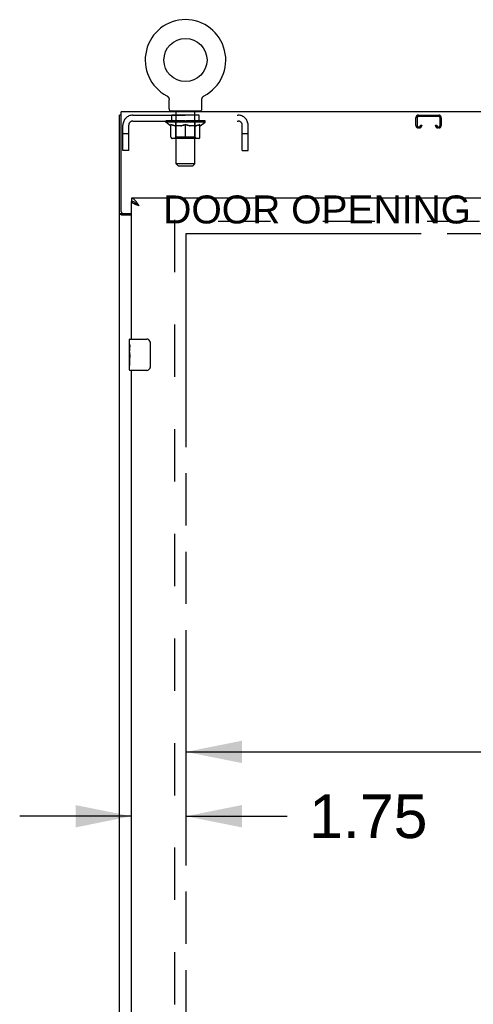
# Model space of a CAD drawing. Header units: inches. Extents: x 0 to 304, y 0 to 196.
# Tile 8 of 19: x 67 to 81, y 106 to 138. Entities that reach past the tile are written whole.
import ezdxf

# ---------------------------------------------------------------- set-up
doc = ezdxf.new("R2010")
doc.units = ezdxf.units.IN
doc.header["$LTSCALE"] = 16.696429
doc.header["$MEASUREMENT"] = 0
doc.linetypes.add('HIDDEN', pattern=[0.2, 0.1, -0.1])
doc.linetypes.add('PHANTOM', pattern=[0.8, 0.45, -0.05, 0.1, -0.05, 0.1, -0.05])
doc.layers.get('0').update_dxf_attribs({"linetype": 'CONTINUOUS'})
for name, color, linetype in [('02___PRT_ALL_AXES', 7, 'CONTINUOUS'), ('AVAILABLE_DOOR_SPACE', 7, 'CONTINUOUS'), ('DEFAULT_2', 8, 'HIDDEN'), ('DIMENSIONS', 7, 'CONTINUOUS')]:
    doc.layers.add(name, color=color, linetype=linetype)
doc.styles.get("Standard").update_dxf_attribs({"font": 'arial.ttf'})
doc.dimstyles.new('DIMSTYLE_3', dxfattribs={"dimtxt": 1.392857, "dimasz": 1.785714, "dimexe": 0.09, "dimexo": 0.07, "dimgap": 0.039, "dimtad": 0, "dimtih": 1, "dimtoh": 1, "dimzin": 4, "dimdsep": 46, "dimtxsty": 'Standard', "dimblk": '_FILLED', "dimblk1": '_FILLED', "dimblk2": '_FILLED', "dimcen": 0.09, "dimazin": 1, "dimtfac": 1, "dimtdec": 3, "dimtofl": 0, "dimtmove": 0, "dimatfit": 3, "dimldrblk": '_FILLED', "dimfxl": 1, "dimtolj": 1, "dimtzin": 4, "dimarcsym": 0})

# ---------------------------------------------------------------- blocks, each defined once
blk = doc.blocks.new('_FILLED')
at = {"color": 0, "linetype": 'ByBlock'}
blk.add_solid([(0, 0), (-1, 0.2), (-1, -0.2)], dxfattribs=at)
blk = doc.blocks.new('*D17')
at = {"layer": 'DIMENSIONS', "color": 2, "linetype": 'Continuous'}
for p, q in [((72.126, 114.272), (84.101, 114.272)), ((98.782, 114.272), (90.361, 114.272))]:
    blk.add_line(p, q, dxfattribs=at)
at = {"layer": 'DIMENSIONS', "color": 2, "linetype": 'Continuous', "xscale": 1.7857142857, "yscale": 1.7857142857, "zscale": 1.7857142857, "rotation": 180}
blk.add_blockref('_FILLED', (72.126, 114.272), dxfattribs=at)
at = {"layer": 'DIMENSIONS', "color": 2, "linetype": 'Continuous', "xscale": 1.7857142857, "yscale": 1.7857142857, "zscale": 1.7857142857}
blk.add_blockref('_FILLED', (98.782, 114.272), dxfattribs=at)
at = {"layer": 'DIMENSIONS', "color": 2, "linetype": 'Continuous', "insert": (87.231, 114.968), "char_height": 1.3929, "width": 4.86723, "attachment_point": 2, "line_spacing_factor": 0.9}
blk.add_mtext('26.66', dxfattribs=at)
blk = doc.blocks.new('*D18')
at = {"layer": 'DIMENSIONS', "color": 2, "linetype": 'Continuous'}
for p, q in [((70.376, 110.611), (70.376, 113.239)), ((70.376, 112.218), (66.805, 112.218)), ((72.126, 112.218), (75.357, 112.218))]:
    blk.add_line(p, q, dxfattribs=at)
at = {"layer": 'DIMENSIONS', "color": 2, "linetype": 'Continuous', "xscale": 1.7857142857, "yscale": 1.7857142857, "zscale": 1.7857142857}
blk.add_blockref('_FILLED', (70.376, 112.218), dxfattribs=at)
at = {"layer": 'DIMENSIONS', "color": 2, "linetype": 'Continuous', "xscale": 1.7857142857, "yscale": 1.7857142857, "zscale": 1.7857142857, "rotation": 180}
blk.add_blockref('_FILLED', (72.126, 112.218), dxfattribs=at)
at = {"layer": 'DIMENSIONS', "color": 2, "linetype": 'Continuous', "insert": (76.054, 112.914), "char_height": 1.3929, "width": 3.78505, "attachment_point": 1, "line_spacing_factor": 0.9}
blk.add_mtext('1.75', dxfattribs=at)
blk = doc.blocks.new('*D21')
at = {"layer": 'DIMENSIONS', "color": 2, "linetype": 'Continuous'}
for p, q in [((82.032, 130.824), (82.032, 102.091)), ((82.032, 70.574), (82.032, 97.216))]:
    blk.add_line(p, q, dxfattribs=at)
at = {"layer": 'DIMENSIONS', "color": 2, "linetype": 'Continuous', "xscale": 1.7857142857, "yscale": 1.7857142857, "zscale": 1.7857142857}
for p, rotation in [((82.032, 130.824), 90), ((82.032, 70.574), 270)]:
    blk.add_blockref('_FILLED', p, dxfattribs=dict(at, rotation=rotation))
at = {"layer": 'DIMENSIONS', "color": 2, "linetype": 'Continuous', "insert": (82.032, 101.395), "char_height": 1.3929, "width": 4.86723, "attachment_point": 2, "line_spacing_factor": 0.9}
blk.add_mtext('60.25\\Ptyp.', dxfattribs=at)

msp = doc.modelspace()

# ---------------------------------------------------------------- linework, layer by layer
at = {"color": 7, "linetype": 'Continuous'}
for p, q in [((71.505, 135.217), (71.505, 135.217)), ((71.505, 135.217), (71.51, 135.215)), ((71.507, 135.217), (71.509, 135.216)), ((71.51, 135.215), (71.514, 135.212)), ((71.514, 135.212), (71.519, 135.209)), ((71.519, 135.209), (71.523, 135.206)), ((71.523, 135.206), (71.527, 135.203)), ((71.527, 135.203), (71.531, 135.2)), ((71.531, 135.2), (71.535, 135.196)), ((71.535, 135.196), (71.539, 135.193)), ((71.539, 135.193), (71.543, 135.189)), ((71.543, 135.189), (71.546, 135.185)), ((71.546, 135.185), (71.55, 135.181)), ((71.55, 135.181), (71.553, 135.177)), ((71.553, 135.177), (71.556, 135.173)), ((71.556, 135.173), (71.559, 135.169)), ((71.559, 135.169), (71.562, 135.164)), ((71.562, 135.164), (71.564, 135.16)), ((71.564, 135.16), (71.567, 135.155)), ((71.567, 135.155), (71.569, 135.15)), ((71.569, 135.15), (71.571, 135.145)), ((72.639, 135.145), (72.641, 135.15)), ((72.641, 135.15), (72.644, 135.155)), ((72.646, 135.16), (72.649, 135.164)), ((72.649, 135.164), (72.651, 135.169)), ((72.651, 135.169), (72.654, 135.173)), ((72.654, 135.173), (72.657, 135.177)), ((72.657, 135.177), (72.661, 135.181)), ((72.661, 135.181), (72.664, 135.185)), ((72.664, 135.185), (72.668, 135.189)), ((72.668, 135.189), (72.671, 135.193)), ((72.671, 135.193), (72.675, 135.196)), ((72.675, 135.196), (72.679, 135.2)), ((72.679, 135.2), (72.683, 135.203)), ((72.683, 135.203), (72.687, 135.206)), ((72.687, 135.206), (72.692, 135.209)), ((72.691, 135.209), (72.696, 135.212)), ((72.696, 135.212), (72.7, 135.215)), ((72.696, 135.212), (72.697, 135.213)), ((72.7, 135.215), (72.705, 135.217)), ((72.702, 135.216), (72.704, 135.217)), ((72.705, 135.217), (72.705, 135.217)), ((71.571, 135.146), (71.573, 135.141)), ((71.573, 135.141), (71.575, 135.136)), ((71.575, 135.136), (71.576, 135.131)), ((71.576, 135.131), (71.578, 135.126)), ((71.578, 135.126), (71.579, 135.121)), ((71.579, 135.121), (71.58, 135.115)), ((71.58, 135.115), (71.581, 135.11)), ((71.581, 135.105), (71.582, 135.1)), ((71.582, 134.798), (71.582, 135.09)), ((72.628, 135.095), (72.628, 135.1)), ((72.628, 135.09), (72.628, 135.095)), ((72.628, 134.798), (72.628, 135.09)), ((72.629, 135.105), (72.63, 135.11)), ((72.63, 135.115), (72.631, 135.121)), ((72.63, 135.11), (72.63, 135.115)), ((72.631, 135.121), (72.633, 135.126)), ((72.633, 135.126), (72.634, 135.131)), ((72.634, 135.131), (72.636, 135.136)), ((72.636, 135.136), (72.637, 135.141)), ((72.637, 135.141), (72.639, 135.146)), ((70.053, 134.595), (70.001, 134.595)), ((71.605, 134.729), (71.605, 134.699)), ((72.605, 134.729), (71.605, 134.729)), ((72.605, 134.729), (72.605, 134.699)), ((70.376, 131.949), (70.376, 131.845)), ((70.499, 131.803), (70.489, 131.809)), ((70.105, 131.447), (70.001, 131.447)), ((70.105, 131.447), (70.105, 131.459)), ((70.316, 127.288), (70.316, 127.434)), ((70.331, 127.449), (70.871, 127.449)), ((70.971, 127.349), (70.971, 126.549)), ((70.316, 127.03), (70.316, 127.064)), ((70.316, 126.833), (70.316, 126.865)), ((70.316, 126.464), (70.316, 126.603)), ((70.871, 126.449), (70.331, 126.449))]:
    msp.add_line(p, q, dxfattribs=at)
at = {"color": 3, "linetype": 'Continuous'}
for p, q in [((70.001, 62.803), (70.001, 134.595)), ((70.053, 131.518), (70.053, 134.699)), ((129.949, 134.699), (70.053, 134.699)), ((99.907, 131.949), (70.376, 131.949)), ((70.376, 127.449), (70.376, 131.845)), ((70.376, 131.406), (70.071, 131.406)), ((70.113, 131.458), (70.376, 131.458)), ((70.376, 101.199), (70.376, 126.449))]:
    msp.add_line(p, q, dxfattribs=at)
at = {"color": 7, "linetype": 'Continuous'}
for points in [[(72.644, 135.155), (72.646, 135.16), (72.649, 135.164)], [(71.581, 135.11), (71.581, 135.105), (71.582, 135.1), (71.582, 135.095), (71.582, 135.09)], [(72.628, 135.095), (72.628, 135.1), (72.629, 135.105)], [(70.489, 131.809), (70.479, 131.815), (70.469, 131.821), (70.458, 131.826), (70.448, 131.83), (70.438, 131.834), (70.427, 131.837), (70.417, 131.84), (70.407, 131.842), (70.397, 131.843), (70.386, 131.844), (70.376, 131.845)], [(70.623, 131.702), (70.611, 131.709), (70.6, 131.716), (70.589, 131.724), (70.579, 131.731), (70.568, 131.738), (70.558, 131.745), (70.548, 131.752), (70.539, 131.759), (70.53, 131.766), (70.522, 131.773), (70.514, 131.781), (70.507, 131.788), (70.501, 131.795), (70.496, 131.802), (70.492, 131.808)], [(70.623, 131.702), (70.612, 131.711), (70.602, 131.721), (70.592, 131.73), (70.582, 131.739), (70.571, 131.748), (70.561, 131.757), (70.551, 131.765), (70.54, 131.773), (70.53, 131.781), (70.52, 131.789), (70.51, 131.796), (70.499, 131.803)], [(70.121, 131.432), (70.119, 131.433), (70.116, 131.434), (70.114, 131.435), (70.112, 131.437), (70.11, 131.438), (70.108, 131.44), (70.107, 131.441), (70.106, 131.443), (70.106, 131.444), (70.105, 131.445), (70.105, 131.447)], [(70.146, 131.406), (70.146, 131.408), (70.145, 131.41), (70.145, 131.412), (70.144, 131.414), (70.143, 131.415), (70.142, 131.417), (70.141, 131.419), (70.14, 131.42), (70.138, 131.422), (70.136, 131.423), (70.134, 131.424), (70.132, 131.426), (70.13, 131.427), (70.128, 131.428), (70.126, 131.429), (70.121, 131.432)], [(70.964, 127.385), (70.966, 127.379), (70.968, 127.373), (70.969, 127.367), (70.97, 127.361), (70.971, 127.355), (70.971, 127.349)], [(70.971, 126.549), (70.971, 126.542), (70.97, 126.536), (70.969, 126.53), (70.968, 126.524), (70.966, 126.518), (70.964, 126.512)]]:
    msp.add_lwpolyline(points, dxfattribs=at)
at = {"color": 3, "linetype": 'Continuous'}
for points in [[(70.53, 131.839), (70.52, 131.852), (70.51, 131.865), (70.499, 131.876), (70.489, 131.887), (70.479, 131.898), (70.469, 131.907), (70.458, 131.916), (70.448, 131.923), (70.438, 131.93), (70.427, 131.936), (70.417, 131.94), (70.407, 131.944), (70.397, 131.947), (70.386, 131.948), (70.376, 131.949)], [(70.486, 131.756), (70.473, 131.761), (70.46, 131.767), (70.448, 131.773), (70.437, 131.779), (70.427, 131.785), (70.418, 131.791), (70.409, 131.797), (70.402, 131.803), (70.395, 131.809), (70.389, 131.815), (70.385, 131.821), (70.381, 131.827), (70.378, 131.833), (70.377, 131.839), (70.376, 131.845)], [(70.623, 131.702), (70.591, 131.714), (70.575, 131.72), (70.559, 131.726), (70.543, 131.732), (70.528, 131.738), (70.514, 131.744), (70.499, 131.75), (70.486, 131.756)], [(70.623, 131.702), (70.612, 131.718), (70.602, 131.734), (70.592, 131.75), (70.582, 131.766), (70.571, 131.781), (70.561, 131.796), (70.551, 131.811), (70.54, 131.825), (70.53, 131.839)], [(70.045, 131.418), (70.037, 131.421), (70.033, 131.422), (70.029, 131.423), (70.025, 131.425), (70.022, 131.426), (70.019, 131.428), (70.016, 131.429), (70.013, 131.431), (70.01, 131.432), (70.008, 131.434), (70.006, 131.436), (70.005, 131.437), (70.003, 131.439), (70.002, 131.441), (70.002, 131.443), (70.001, 131.445), (70.001, 131.447)], [(70.071, 131.406), (70.069, 131.408), (70.066, 131.409), (70.064, 131.411), (70.06, 131.412), (70.057, 131.414), (70.053, 131.415), (70.049, 131.417), (70.045, 131.418)]]:
    msp.add_lwpolyline(points, dxfattribs=at)
at = {"color": 7, "linetype": 'Continuous'}
msp.add_circle((72.105, 136.357), 0.688, dxfattribs=at)
for centre, radius, start, end in [((72.105, 136.357), 1.288, 297.7005, 242.2995), ((71.651, 134.798), 0.069, 180, 270), ((72.559, 134.798), 0.069, 270, 360), ((70.331, 127.434), 0.015, 90, 180), ((70.871, 127.349), 0.1, 21.1999, 90), ((70.331, 126.464), 0.015, 180, 270), ((70.871, 126.549), 0.1, 270, 338.7946)]:
    msp.add_arc(centre, radius, start, end, dxfattribs=at)
at = {"color": 3, "linetype": 'Continuous'}
msp.add_arc((70.113, 131.518), 0.06, 180, 270, dxfattribs=at)
at = {"layer": '02___PRT_ALL_AXES', "color": 8, "linetype": 'HIDDEN'}
for p, q in [((71.668, 134.408), (71.668, 134.595)), ((72.543, 134.595), (71.668, 134.595)), ((72.543, 134.408), (72.543, 134.595)), ((72.543, 134.408), (71.668, 134.408))]:
    msp.add_line(p, q, dxfattribs=at)
at = {"layer": '02___PRT_ALL_AXES', "color": 7, "linetype": 'Continuous'}
for p, q in [((70.316, 127.288), (70.316, 127.434)), ((70.316, 127.03), (70.316, 127.287)), ((70.322, 127.232), (70.316, 127.232)), ((70.316, 127.064), (70.323, 127.064)), ((70.316, 126.464), (70.316, 127.027)), ((70.318, 127.001), (70.316, 127.001)), ((70.323, 127.064), (70.323, 127.2)), ((70.316, 126.869), (70.322, 126.869)), ((70.316, 126.833), (70.323, 126.833)), ((70.316, 126.77), (70.323, 126.77)), ((70.323, 126.603), (70.323, 126.833)), ((70.316, 126.603), (70.323, 126.603))]:
    msp.add_line(p, q, dxfattribs=at)
for points in [[(70.316, 127.288), (70.316, 127.284), (70.317, 127.28), (70.317, 127.274), (70.319, 127.261)], [(70.316, 127.03), (70.316, 127.022), (70.317, 127.013), (70.318, 127.003)], [(70.318, 127.003), (70.32, 126.969), (70.321, 126.957), (70.322, 126.945), (70.323, 126.932), (70.323, 126.919), (70.323, 126.907), (70.323, 126.894), (70.323, 126.881), (70.322, 126.868), (70.321, 126.856), (70.32, 126.844)], [(70.319, 127.261), (70.32, 127.253), (70.321, 127.245), (70.321, 127.237)], [(70.321, 127.237), (70.322, 127.228), (70.323, 127.219), (70.323, 127.209), (70.323, 127.2)]]:
    msp.add_lwpolyline(points, dxfattribs=at)
msp.add_ellipse((70.579, 126.865), major_axis=(0.263, 0), ratio=0.432808, start_param=3.141593, end_param=3.321581, dxfattribs=at)
at = {"layer": 'AVAILABLE_DOOR_SPACE', "color": 4, "linetype": 'PHANTOM'}
for p, q in [((72.126, 70.574), (72.126, 130.824)), ((72.126, 130.824), (98.782, 130.824))]:
    msp.add_line(p, q, dxfattribs=at)
at = {"layer": 'DEFAULT_2', "color": 8, "linetype": 'HIDDEN'}
for p, q in [((71.513, 135.213), (71.514, 135.212)), ((72.705, 135.217), (72.705, 135.217)), ((70.422, 134.595), (73.788, 134.595)), ((71.793, 134.729), (71.793, 134.699)), ((71.805, 133.048), (71.805, 134.694)), ((72.405, 133.048), (72.405, 134.694)), ((72.418, 134.729), (72.418, 134.699)), ((79.55, 134.595), (80.202, 134.595)), ((80.202, 134.555), (79.55, 134.555)), ((70.105, 133.47), (70.105, 134.278)), ((70.292, 133.47), (70.292, 134.278)), ((70.422, 134.408), (73.788, 134.408)), ((71.472, 134.368), (71.472, 134.415)), ((71.631, 134.256), (71.472, 134.368)), ((72.738, 134.368), (71.472, 134.368)), ((71.481, 134.408), (71.481, 134.415)), ((71.49, 134.405), (71.49, 134.408)), ((71.49, 134.405), (72.72, 134.405)), ((71.499, 134.405), (71.499, 134.408)), ((71.5, 134.405), (71.5, 134.408)), ((71.51, 134.408), (71.51, 134.415)), ((71.526, 134.405), (71.526, 134.408)), ((71.528, 134.405), (71.528, 134.408)), ((71.557, 134.408), (71.557, 134.415)), ((71.571, 134.405), (71.571, 134.408)), ((71.574, 134.405), (71.574, 134.408)), ((71.778, 134.408), (71.577, 134.408)), ((71.62, 134.408), (71.62, 134.415)), ((71.621, 134.405), (71.621, 134.408)), ((71.622, 134.405), (71.622, 134.408)), ((71.625, 134.405), (71.625, 134.408)), ((71.631, 134.256), (71.642, 134.256)), ((71.632, 134.405), (71.632, 134.408)), ((71.632, 134.405), (71.632, 134.408)), ((71.636, 134.405), (71.636, 134.408)), ((71.639, 134.405), (71.639, 134.409)), ((71.642, 133.893), (71.642, 134.3)), ((71.643, 134.405), (71.643, 134.408)), ((71.658, 134.405), (71.658, 134.408)), ((71.676, 134.405), (71.676, 134.41)), ((71.676, 134.405), (71.676, 134.408)), ((71.697, 134.405), (71.697, 134.408)), ((71.698, 134.408), (71.698, 134.415)), ((71.708, 134.405), (71.708, 134.408)), ((71.712, 134.405), (71.712, 134.408)), ((71.721, 134.405), (71.721, 134.408)), ((71.732, 134.405), (71.732, 134.412)), ((71.748, 134.405), (71.748, 134.408)), ((71.751, 134.405), (71.751, 134.408)), ((71.778, 134.405), (71.778, 134.408)), ((71.845, 134.408), (71.783, 134.408)), ((71.964, 134.256), (71.784, 134.256)), ((71.789, 134.408), (71.789, 134.415)), ((71.792, 133.896), (71.792, 134.365)), ((71.795, 134.405), (71.795, 134.408)), ((71.8, 134.405), (71.8, 134.408)), ((71.806, 134.405), (71.806, 134.413)), ((71.81, 134.405), (71.81, 134.408)), ((71.821, 134.405), (71.821, 134.408)), ((71.845, 134.405), (71.845, 134.408)), ((71.92, 134.408), (71.861, 134.408)), ((71.881, 134.405), (71.881, 134.408)), ((71.889, 134.408), (71.889, 134.415)), ((71.892, 134.405), (71.892, 134.408)), ((71.895, 134.405), (71.895, 134.414)), ((71.897, 134.405), (71.897, 134.408)), ((71.905, 134.405), (71.905, 134.408)), ((71.92, 134.405), (71.92, 134.408)), ((72.001, 134.408), (71.946, 134.408)), ((71.959, 134.405), (71.959, 134.408)), ((71.991, 134.408), (72.105, 134.415)), ((71.995, 134.408), (71.995, 134.415)), ((71.996, 134.415), (71.995, 134.415)), ((71.996, 134.408), (71.996, 134.414)), ((71.996, 134.405), (71.996, 134.408)), ((72, 134.405), (72, 134.408)), ((72.001, 134.405), (72.001, 134.408)), ((72.001, 134.405), (72.001, 134.408)), ((72.084, 134.408), (72.036, 134.408)), ((72.042, 134.405), (72.042, 134.408)), ((72.084, 134.405), (72.084, 134.408)), ((72.103, 134.408), (72.102, 134.408)), ((72.102, 134.405), (72.102, 134.408)), ((72.103, 134.405), (72.103, 134.408)), ((72.105, 134.408), (72.105, 134.415)), ((72.105, 133.856), (72.105, 134.3)), ((72.108, 134.405), (72.108, 134.408)), ((72.108, 134.405), (72.108, 134.408)), ((72.108, 134.408), (72.108, 134.408)), ((72.11, 134.408), (72.174, 134.408)), ((72.126, 134.405), (72.126, 134.408)), ((72.142, 134.408), (72.142, 134.412)), ((72.142, 134.412), (72.22, 134.408)), ((72.163, 134.408), (72.163, 134.411)), ((72.169, 134.405), (72.169, 134.408)), ((72.209, 134.405), (72.209, 134.408)), ((72.21, 134.405), (72.21, 134.408)), ((72.21, 134.408), (72.264, 134.408)), ((72.211, 134.405), (72.211, 134.408)), ((72.215, 134.408), (72.215, 134.415)), ((72.215, 134.415), (72.215, 134.415)), ((72.215, 134.408), (72.215, 134.414)), ((72.215, 134.405), (72.215, 134.408)), ((72.426, 134.256), (72.246, 134.256)), ((72.251, 134.405), (72.251, 134.408)), ((72.29, 134.405), (72.29, 134.408)), ((72.29, 134.408), (72.349, 134.408)), ((72.305, 134.405), (72.305, 134.408)), ((72.313, 134.405), (72.313, 134.408)), ((72.316, 134.405), (72.316, 134.414)), ((72.318, 134.405), (72.318, 134.408)), ((72.322, 134.408), (72.322, 134.415)), ((72.329, 134.405), (72.329, 134.408)), ((72.365, 134.405), (72.365, 134.408)), ((72.365, 134.408), (72.427, 134.408)), ((72.389, 134.405), (72.389, 134.408)), ((72.4, 134.405), (72.4, 134.408)), ((72.404, 134.405), (72.404, 134.413)), ((72.41, 134.405), (72.41, 134.408)), ((72.415, 134.405), (72.415, 134.408)), ((72.418, 133.896), (72.418, 134.365)), ((72.422, 134.408), (72.422, 134.415)), ((72.432, 134.405), (72.432, 134.408)), ((72.432, 134.408), (72.633, 134.408)), ((72.459, 134.405), (72.459, 134.408)), ((72.462, 134.405), (72.462, 134.408)), ((72.478, 134.405), (72.478, 134.412)), ((72.489, 134.405), (72.489, 134.408)), ((72.498, 134.405), (72.498, 134.408)), ((72.503, 134.405), (72.503, 134.408)), ((72.512, 134.408), (72.512, 134.415)), ((72.514, 134.405), (72.514, 134.408)), ((72.534, 134.405), (72.534, 134.41)), ((72.534, 134.405), (72.534, 134.408)), ((72.553, 134.405), (72.553, 134.408)), ((72.567, 134.405), (72.567, 134.408)), ((72.569, 133.893), (72.569, 134.3)), ((72.569, 134.256), (72.579, 134.256)), ((72.571, 134.405), (72.571, 134.409)), ((72.575, 134.405), (72.575, 134.408)), ((72.578, 134.405), (72.578, 134.408)), ((72.578, 134.405), (72.578, 134.408)), ((72.579, 134.256), (72.738, 134.368)), ((72.585, 134.405), (72.585, 134.408)), ((72.588, 134.405), (72.588, 134.408)), ((72.589, 134.405), (72.589, 134.408)), ((72.59, 134.408), (72.59, 134.415)), ((72.636, 134.405), (72.636, 134.408)), ((72.639, 134.405), (72.639, 134.408)), ((72.654, 134.408), (72.654, 134.415)), ((72.682, 134.405), (72.682, 134.408)), ((72.684, 134.405), (72.684, 134.408)), ((72.7, 134.408), (72.7, 134.415)), ((72.71, 134.405), (72.71, 134.408)), ((72.711, 134.405), (72.711, 134.408)), ((72.72, 134.405), (72.72, 134.408)), ((72.729, 134.408), (72.729, 134.415)), ((72.738, 134.368), (72.738, 134.415)), ((73.918, 133.47), (73.918, 134.278)), ((74.105, 133.47), (74.105, 134.278)), ((79.47, 134.268), (79.47, 134.515)), ((79.51, 134.515), (79.51, 134.268)), ((79.55, 134.228), (79.577, 134.228)), ((79.617, 134.268), (79.617, 134.282)), ((79.617, 134.282), (79.657, 134.282)), ((79.657, 134.282), (79.657, 134.268)), ((80.095, 134.268), (80.095, 134.282)), ((80.095, 134.282), (80.135, 134.282)), ((80.135, 134.282), (80.135, 134.268)), ((80.175, 134.228), (80.202, 134.228)), ((80.242, 134.268), (80.242, 134.515)), ((80.282, 134.515), (80.282, 134.268)), ((70.292, 134), (70.105, 134)), ((71.792, 133.896), (71.753, 133.856)), ((72.418, 133.896), (71.792, 133.896)), ((72.418, 133.896), (72.458, 133.856)), ((74.105, 134), (73.918, 134)), ((79.577, 134.188), (79.55, 134.188)), ((80.202, 134.188), (80.175, 134.188)), ((72.532, 133.856), (71.679, 133.856)), ((70.292, 133.47), (70.105, 133.47)), ((73.918, 133.47), (74.105, 133.47)), ((71.874, 132.979), (71.805, 133.048)), ((72.405, 133.048), (71.805, 133.048)), ((71.874, 132.979), (72.336, 132.979)), ((72.336, 132.979), (72.405, 133.048)), ((71.751, 131.251), (71.751, 70.147)), ((128.251, 131.199), (71.751, 131.199))]:
    msp.add_line(p, q, dxfattribs=at)
for points in [[(71.642, 134.3), (71.667, 134.29), (71.693, 134.281), (71.718, 134.273), (71.742, 134.266), (71.767, 134.261), (71.792, 134.256)], [(71.784, 134.256), (71.761, 134.261), (71.737, 134.267), (71.714, 134.273), (71.69, 134.281), (71.666, 134.289), (71.642, 134.299)], [(71.954, 134.256), (71.979, 134.261), (72.004, 134.267), (72.029, 134.273), (72.054, 134.281), (72.079, 134.29), (72.105, 134.3)], [(72.105, 134.298), (72.081, 134.289), (72.057, 134.28), (72.033, 134.273), (72.01, 134.267), (71.987, 134.261), (71.964, 134.256)], [(72.105, 134.3), (72.131, 134.29), (72.157, 134.281), (72.182, 134.273), (72.207, 134.267), (72.231, 134.261), (72.256, 134.256)], [(72.246, 134.256), (72.223, 134.261), (72.2, 134.267), (72.177, 134.273), (72.153, 134.281), (72.129, 134.289), (72.105, 134.298)], [(72.419, 134.256), (72.443, 134.261), (72.468, 134.267), (72.493, 134.273), (72.518, 134.281), (72.543, 134.29), (72.569, 134.3)], [(72.569, 134.299), (72.544, 134.289), (72.52, 134.281), (72.496, 134.273), (72.473, 134.267), (72.45, 134.261), (72.426, 134.256)]]:
    msp.add_lwpolyline(points, dxfattribs=at)
for centre, radius, start, end in [((70.422, 134.278), 0.317, 90, 180), ((71.771, 134.694), 0.0345, 0, 90), ((72.44, 134.694), 0.0345, 90, 180), ((73.788, 134.278), 0.317, 0, 90), ((79.55, 134.515), 0.08, 90, 180), ((79.55, 134.515), 0.04, 90, 180), ((80.202, 134.515), 0.08, 0, 90), ((80.202, 134.515), 0.04, 0, 90), ((70.422, 134.278), 0.13, 90, 180), ((71.753, 134.365), 0.0398, 0, 90), ((72.458, 134.365), 0.0398, 90, 180), ((73.788, 134.278), 0.13, 0, 90), ((79.55, 134.268), 0.08, 180, 270), ((79.55, 134.268), 0.04, 180, 270), ((79.577, 134.268), 0.08, 270, 360), ((79.577, 134.268), 0.04, 270, 360), ((80.175, 134.268), 0.08, 180, 270), ((80.175, 134.268), 0.04, 180, 270), ((80.202, 134.268), 0.08, 270, 360), ((80.202, 134.268), 0.04, 270, 360), ((71.679, 133.893), 0.0371, 180, 270), ((72.532, 133.893), 0.0371, 270, 360)]:
    msp.add_arc(centre, radius, start, end, dxfattribs=at)
for centre, major_axis, ratio, start_param, end_param in [((72.105, 134.415), (0.633, 0.007), 0.05963, 2.96643, 3.140963), ((71.452, 134.403), (0.198, 0), 0.060556, 0.430652, 1.470503), ((72.105, 134.415), (0.633, 0), 0.060556, -3.141593, -2.96706), ((71.452, 134.396), (0.198, 0.002), 0.05963, 1.376596, 1.469874), ((72.105, 134.415), (0.633, 0.013), 0.05688, 2.791345, 2.965878), ((71.428, 134.403), (0.198, 0.002), 0.05963, 0.25549, 1.295341), ((71.496, 134.403), (0.198, -0.002), 0.05963, 0.605815, 1.645666), ((72.105, 134.415), (0.633, -0.007), 0.05963, -2.96643, -2.791898), ((71.496, 134.396), (0.198, 0), 0.060556, 1.551758, 1.645036), ((71.428, 134.396), (0.198, 0.004), 0.05688, 1.20151, 1.294789), ((71.497, 134.398), (0.164, 0.002), 0.05963, 1.065228, 1.614276), ((71.478, 134.398), (0.164, 0.003), 0.05688, 0.890143, 1.43919), ((71.536, 134.398), (0.164, 0), 0.060556, 1.240391, 1.789438), ((72.105, 134.415), (0.633, 0.019), 0.052395, 2.616403, 2.790936), ((71.424, 134.403), (0.198, 0.004), 0.05688, 0.080405, 1.120256), ((71.559, 134.403), (0.198, -0.004), 0.05688, 0.7809, 1.820751), ((72.105, 134.415), (0.633, -0.013), 0.05688, -2.791345, -2.616812), ((71.559, 134.396), (0.198, -0.002), 0.05963, 1.72692, 1.820198), ((71.424, 134.396), (0.198, 0.006), 0.052395, 1.026568, 1.119847), ((71.477, 134.398), (0.164, 0.005), 0.052395, 0.715201, 1.264248), ((71.591, 134.398), (0.164, -0.002), 0.05963, 1.415553, 1.9646), ((72.105, 134.415), (0.633, 0.025), 0.046319, 2.441654, 2.616187), ((71.638, 134.403), (0.198, -0.006), 0.052395, 0.955842, 1.995693), ((71.441, 134.403), (0.198, 0.006), 0.052395, -0.094537, 0.945314), ((72.105, 134.415), (0.633, -0.019), 0.052395, -2.616403, -2.44187), ((71.638, 134.396), (0.198, -0.004), 0.05688, 1.902006, 1.995284), ((71.441, 134.396), (0.198, 0.008), 0.046319, 0.851819, 0.945098), ((71.495, 134.398), (0.164, 0.006), 0.046319, 0.540452, 1.089499), ((71.662, 134.398), (0.164, -0.003), 0.05688, 1.590638, 2.139686), ((72.105, 134.415), (0.633, 0.029), 0.038841, 2.267123, 2.441656), ((71.732, 134.403), (0.198, -0.008), 0.046319, 1.130591, 2.170442), ((71.478, 134.403), (0.198, 0.008), 0.046319, -0.269286, 0.770565), ((72.105, 134.415), (0.633, -0.025), 0.046319, -2.441654, -2.267121), ((71.732, 134.396), (0.198, -0.006), 0.052395, 2.076947, 2.170226), ((71.478, 134.396), (0.198, 0.009), 0.038841, 0.677289, 0.770567), ((71.532, 134.398), (0.164, 0.008), 0.038841, 0.365921, 0.914969), ((71.747, 134.398), (0.164, -0.005), 0.052395, 1.76558, 2.314627), ((72.105, 134.415), (0.633, 0.033), 0.030195, 2.09281, 2.267343), ((71.836, 134.403), (0.198, -0.009), 0.038841, 1.305122, 2.344973), ((71.534, 134.403), (0.198, 0.009), 0.038841, -0.443817, 0.596034), ((72.105, 134.415), (0.633, -0.029), 0.038841, -2.267123, -2.092591), ((71.836, 134.396), (0.198, -0.008), 0.046319, 2.251696, 2.344975), ((71.534, 134.396), (0.198, 0.01), 0.030195, 0.502975, 0.596254), ((71.587, 134.398), (0.164, 0.009), 0.030195, 0.191608, 0.740655), ((71.842, 134.398), (0.164, -0.006), 0.046319, 1.940329, 2.489376), ((71.608, 134.403), (0.198, 0.01), 0.030195, -0.61813, 0.421721), ((72.105, 134.415), (0.633, 0.036), 0.020645, 1.918687, 2.09322), ((71.949, 134.403), (0.198, -0.01), 0.030195, 1.479435, 2.519286), ((72.105, 134.415), (0.633, -0.033), 0.030195, -2.09281, -1.918277), ((71.949, 134.396), (0.198, -0.009), 0.038841, 2.426227, 2.519505), ((71.608, 134.396), (0.198, 0.011), 0.020645, 0.328852, 0.422131), ((71.657, 134.398), (0.164, 0.009), 0.020645, 0.017485, 0.566532), ((71.946, 134.398), (0.164, -0.008), 0.038841, 2.11486, 2.663907), ((71.697, 134.403), (0.198, 0.011), 0.020645, -0.792253, 0.247598), ((72.105, 134.415), (0.633, 0.038), 0.010478, 1.744704, 1.919237), ((72.067, 134.403), (0.198, -0.011), 0.020645, 1.653558, 2.693409), ((72.105, 134.415), (0.633, -0.036), 0.020645, -1.918687, -1.744154), ((72.067, 134.396), (0.198, -0.01), 0.030195, 2.60054, 2.693819), ((71.697, 134.396), (0.198, 0.012), 0.010478, 0.154869, 0.248148), ((71.741, 134.398), (0.164, 0.01), 0.010478, 6.126688, 6.675735), ((72.054, 134.398), (0.164, -0.009), 0.030195, 2.289173, 2.83822), ((71.798, 134.403), (0.198, 0.012), 0.010478, -0.966236, -0.000846), ((72.186, 134.403), (0.198, -0.012), 0.010478, 1.827541, 2.867392), ((72.105, 134.415), (0.633, -0.038), 0.010478, -1.744704, -1.563007), ((72.186, 134.396), (0.198, -0.011), 0.020645, 2.774664, 2.867942), ((72.164, 134.398), (0.164, -0.009), 0.020645, 2.463296, 3.012344), ((72.024, 134.403), (0.198, 0.012), 0.010478, 0.274201, 1.314052), ((71.938, 134.398), (0.164, 0.01), 0.010478, -0.000483, 0.504314), ((71.908, 134.396), (0.198, 0.012), 0.010478, 0.099668, 0.192946), ((72.105, 134.415), (0.633, 0.038), 0.010478, -1.571421, -1.396888), ((72.302, 134.396), (0.198, -0.012), 0.010478, 2.74231, 2.948646), ((72.272, 134.398), (0.164, -0.01), 0.010478, 2.637279, 3.14189), ((72.143, 134.403), (0.198, 0.011), 0.020645, 0.448184, 1.488034), ((72.046, 134.398), (0.164, 0.009), 0.020645, 0.129249, 0.678296), ((72.024, 134.396), (0.198, 0.011), 0.020645, 0.273651, 0.366929), ((72.105, 134.415), (0.633, 0.036), 0.020645, -1.397439, -1.222906), ((72.413, 134.403), (0.198, -0.012), 0.010478, -3.140747, -2.175357), ((72.105, 134.415), (0.633, -0.038), 0.010478, 1.222355, 1.396888), ((72.261, 134.403), (0.198, 0.01), 0.030195, 0.622307, 1.662158), ((72.156, 134.398), (0.164, 0.009), 0.030195, 0.303372, 0.852419), ((72.47, 134.398), (0.164, -0.01), 0.010478, 2.749043, 3.29809), ((72.514, 134.403), (0.198, -0.011), 0.020645, 2.893995, 3.933846), ((72.143, 134.396), (0.198, 0.01), 0.030195, 0.447774, 0.541052), ((72.514, 134.396), (0.198, -0.012), 0.010478, 2.893445, 2.986723), ((72.105, 134.415), (0.633, 0.033), 0.030195, -1.223315, -1.048783), ((72.105, 134.415), (0.633, -0.036), 0.020645, 1.048373, 1.222906), ((72.374, 134.403), (0.198, 0.009), 0.038841, 0.79662, 1.836471), ((72.265, 134.398), (0.164, 0.008), 0.038841, 0.477686, 1.026733), ((72.553, 134.398), (0.164, -0.009), 0.020645, 2.57506, 3.124108), ((72.602, 134.403), (0.198, -0.01), 0.030195, 2.719872, 3.759723), ((72.479, 134.403), (0.198, 0.008), 0.046319, 0.971151, 2.011002), ((72.261, 134.396), (0.198, 0.009), 0.038841, 0.622087, 0.715366), ((72.602, 134.396), (0.198, -0.011), 0.020645, 2.719462, 2.812741), ((72.105, 134.415), (0.633, 0.029), 0.038841, -1.049002, -0.874469), ((72.105, 134.415), (0.633, -0.033), 0.030195, 0.87425, 1.048783), ((72.368, 134.398), (0.164, 0.006), 0.046319, 0.652216, 1.201263), ((72.572, 134.403), (0.198, 0.006), 0.052395, 1.1459, 2.185751), ((72.624, 134.398), (0.164, -0.009), 0.030195, 2.400937, 2.949985), ((72.676, 134.403), (0.198, -0.009), 0.038841, 2.545558, 3.585409), ((72.463, 134.398), (0.164, 0.005), 0.052395, 0.826965, 1.376012), ((72.374, 134.396), (0.198, 0.008), 0.046319, 0.796618, 0.889896), ((72.676, 134.396), (0.198, -0.01), 0.030195, 2.545339, 2.638617), ((72.651, 134.403), (0.198, 0.004), 0.05688, 1.320842, 2.360692), ((72.105, 134.415), (0.633, 0.025), 0.046319, -0.874471, -0.699939), ((72.105, 134.415), (0.633, -0.029), 0.038841, 0.699936, 0.874469), ((72.732, 134.403), (0.198, -0.008), 0.046319, 2.371028, 3.410879), ((72.678, 134.398), (0.164, -0.008), 0.038841, 2.226624, 2.775671), ((72.714, 134.403), (0.198, 0.002), 0.05963, 1.495927, 2.535778), ((72.548, 134.398), (0.164, 0.003), 0.05688, 1.001907, 1.550954), ((72.769, 134.403), (0.198, -0.006), 0.052395, 2.196279, 3.23613), ((72.715, 134.398), (0.164, -0.006), 0.046319, 2.052093, 2.601141), ((72.479, 134.396), (0.198, 0.006), 0.052395, 0.971367, 1.064645), ((72.758, 134.403), (0.198, 0), 0.060556, 1.671089, 2.71094), ((72.732, 134.396), (0.198, -0.009), 0.038841, 2.371026, 2.464304), ((72.786, 134.403), (0.198, -0.004), 0.05688, 2.021337, 3.061188), ((72.105, 134.415), (0.633, 0.019), 0.052395, -0.699723, -0.52519), ((72.105, 134.415), (0.633, -0.025), 0.046319, 0.525406, 0.699939), ((72.783, 134.403), (0.198, -0.002), 0.05963, 1.846251, 2.886102), ((72.619, 134.398), (0.164, 0.002), 0.05963, 1.176993, 1.72604), ((72.733, 134.398), (0.164, -0.005), 0.052395, 1.877344, 2.426392), ((72.675, 134.398), (0.164, 0), 0.060556, 1.352155, 1.901202), ((72.733, 134.398), (0.164, -0.003), 0.05688, 1.702402, 2.25145), ((72.713, 134.398), (0.164, -0.002), 0.05963, 1.527317, 2.076364), ((72.572, 134.396), (0.198, 0.004), 0.05688, 1.146309, 1.239587), ((72.769, 134.396), (0.198, -0.008), 0.046319, 2.196495, 2.289773), ((72.105, 134.415), (0.633, 0.013), 0.05688, -0.524781, -0.350248), ((72.105, 134.415), (0.633, -0.019), 0.052395, 0.350657, 0.52519), ((72.651, 134.396), (0.198, 0.002), 0.05963, 1.321394, 1.414673), ((72.786, 134.396), (0.198, -0.006), 0.052395, 2.021746, 2.115024), ((72.105, 134.415), (0.633, 0.007), 0.05963, -0.349695, -0.175162), ((72.105, 134.415), (0.633, -0.013), 0.05688, 0.175715, 0.350248), ((72.714, 134.396), (0.198, 0), 0.060556, 1.496556, 1.589835), ((72.783, 134.396), (0.198, -0.004), 0.05688, 1.846804, 1.940083), ((72.758, 134.396), (0.198, -0.002), 0.05963, 1.671719, 1.764997), ((72.105, 134.415), (0.633, 0), 0.060556, -0.174533, 0), ((72.105, 134.415), (0.633, -0.007), 0.05963, 0.000629, 0.175162)]:
    msp.add_ellipse(centre, major_axis=major_axis, ratio=ratio, start_param=start_param, end_param=end_param, dxfattribs=at)

# ---------------------------------------------------------------- texts
at = {"layer": 'DIMENSIONS', "color": 2, "linetype": 'Continuous', "insert": (76.314, 132.033), "char_height": 0.89286, "width": 9.82475, "attachment_point": 2, "line_spacing_factor": 0.9}
msp.add_mtext('DOOR OPENING', dxfattribs=at)

# ---------------------------------------------------------------- dimensions: what is measured, and where the dimension line sits
at = {"layer": 'DIMENSIONS', "color": 2, "linetype": 'Continuous'}
dim = msp.add_linear_dim(base=(70.376, 112.218), p1=(72.126, 130.824), p2=(70.376, 110.541), angle=180, dimstyle='DIMSTYLE_3', dxfattribs=at)
dim.commit()
dim.dimension.update_dxf_attribs({"geometry": '*D18', "text_midpoint": (78.012, 112.21), "dimtype": 160})
dim = msp.add_linear_dim(base=(98.782, 114.272), p1=(72.126, 130.824), p2=(98.782, 130.824), dimstyle='DIMSTYLE_3', dxfattribs=at)
dim.commit()
dim.dimension.update_dxf_attribs({"geometry": '*D17', "text_midpoint": (87.212, 114.264), "dimtype": 160})
dim = msp.add_linear_dim(base=(82.032, 70.574), p1=(98.782, 130.824), p2=(98.782, 70.574), angle=270, text='<>\\Ptyp.', dimstyle='DIMSTYLE_3', dxfattribs=at)
dim.commit()
dim.dimension.update_dxf_attribs({"geometry": '*D21', "text_midpoint": (82.032, 99.654), "dimtype": 160})

doc.saveas('drawing.dxf')
